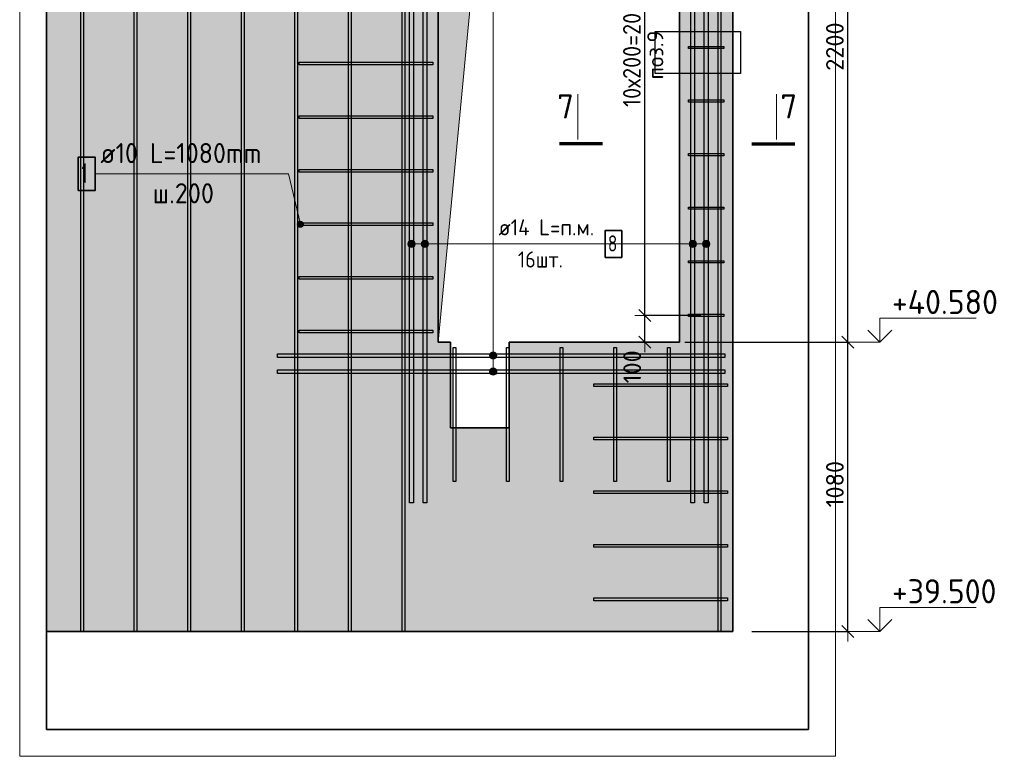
# Model space of a CAD drawing. Header units: millimetres. Extents: x 5077 to 50019, y 6526 to 90933.
# Tile 29 of 60: x 36915 to 40590, y 22165 to 24915. Entities that reach past the tile are written whole.
import ezdxf

# ---------------------------------------------------------------- set-up
doc = ezdxf.new("R2010")
doc.units = ezdxf.units.MM
doc.header["$PDMODE"] = 65
for name, color, linetype, lineweight in [('Standard', 7, 'Continuous', 25), ('Арм.стержн. Арматура края', 96, 'Continuous', 35), ('Арм.стержн. вертикальными 1', 22, 'Continuous', 35), ('Арм.стержн. Доп. арматура', 180, 'Continuous', 35), ('Арм.стержн. Хомут', 240, 'Continuous', 35), ('Высотная отметки_ общее', 7, 'Continuous', 13), ('Размерная линия_ общее', 7, 'Continuous', 13), ('Фундамент (1)', 7, 'Continuous', 35)]:
    doc.layers.add(name, color=color, linetype=linetype, lineweight=lineweight)
doc.styles.add('ISOCPEUR', font='ISOCPEUR')
doc.dimstyles.new('DIMSTYLE_3', dxfattribs={"dimtxt": 66, "dimasz": 75, "dimexe": 0, "dimexo": 0, "dimgap": 33, "dimtad": 2, "dimdec": 0, "dimrnd": 5, "dimzin": 12, "dimdsep": 46, "dimtxsty": 'ISOCPEUR', "dimblk1": 'ALL_ML_STRICH', "dimblk2": 'ALL_ML_STRICH', "dimsah": 1, "dimcen": 0, "dimclrd": 7, "dimclre": 256, "dimclrt": 7, "dimadec": 0, "dimazin": 0, "dimtfac": 1, "dimtdec": 0, "dimtix": 1, "dimtmove": 2, "dimatfit": 3, "dimfxl": 0, "dimtvp": 1.2, "dimtzin": 0, "dimlwd": 0, "dimlwe": -3, "dimarcsym": 0})
doc.dimstyles.new('DIMSTYLE_9', dxfattribs={"dimtxt": 66, "dimasz": 75, "dimexe": 0, "dimexo": 0, "dimgap": 33, "dimtad": 2, "dimdec": 0, "dimrnd": 5, "dimzin": 12, "dimdsep": 46, "dimtxsty": 'ISOCPEUR', "dimblk1": 'ALL_ML_STRICH', "dimblk2": 'ALL_ML_STRICH', "dimsah": 1, "dimcen": 0, "dimclrd": 7, "dimclre": 256, "dimclrt": 7, "dimadec": 0, "dimazin": 0, "dimtfac": 1, "dimtdec": 0, "dimtix": 1, "dimtmove": 2, "dimatfit": 3, "dimfxl": 0, "dimtzin": 0, "dimlwd": 0, "dimlwe": -3, "dimarcsym": 0})

# ---------------------------------------------------------------- blocks, each defined once
blk = doc.blocks.new('ALL_ML_STRICH')
at = {"color": 0, "linetype": 'ByBlock', "lineweight": -2}
for p, q in [((0, -0.5), (0, 0.5)), ((-1, 0), (0.5, 0)), ((-0.3, -0.3), (0.3, 0.3))]:
    blk.add_line(p, q, dxfattribs=at)
blk = doc.blocks.new('*D215')
at = {"layer": 'DEFPOINTS', "color": 7, "linetype": 'Continuous', "lineweight": 13, "transparency": 33554687}
for p in [(39477.3, 23811.2), (38803.9, 23711.2), (39247.9, 23711.2)]:
    blk.add_point(p, dxfattribs=at)
at = {"layer": 'Размерная линия_ общее', "color": 253, "linetype": 'Continuous', "lineweight": -2, "true_color": 0xa0a0a0, "transparency": 33554687}
for p, q in [((39457.3, 23811.2), (39247.9, 23811.2)), ((38823.9, 23711.2), (39247.9, 23711.2))]:
    blk.add_line(p, q, dxfattribs=at)
at = {"layer": 'Размерная линия_ общее', "color": 7, "linetype": 'Continuous', "lineweight": -2, "transparency": 33554687}
blk.add_line((39247.9, 23711.2), (39247.9, 23811.2), dxfattribs=at)
at = {"layer": 'Размерная линия_ общее', "color": 7, "linetype": 'Continuous', "lineweight": 13, "transparency": 33554687, "xscale": 75, "yscale": 75, "zscale": 75}
for p, rotation in [((39247.9, 23811.2), 90), ((39247.9, 23711.2), 270)]:
    blk.add_blockref('ALL_ML_STRICH', p, dxfattribs=dict(at, rotation=rotation))
at = {"layer": 'Размерная линия_ общее', "color": 7, "linetype": 'Continuous', "lineweight": 13, "transparency": 33554687, "insert": (39201.3, 23619.2), "char_height": 66, "width": 198, "attachment_point": 5, "rotation": 90, "style": 'ISOCPEUR'}
blk.add_mtext('\\A1;{100}', dxfattribs=at)
blk = doc.blocks.new('*D216')
at = {"layer": 'DEFPOINTS', "color": 7, "linetype": 'Continuous', "lineweight": 13, "transparency": 33554687}
for p in [(39244.8, 25811.2), (39247.9, 23811.2), (39477.3, 23811.2)]:
    blk.add_point(p, dxfattribs=at)
at = {"layer": 'Размерная линия_ общее', "color": 253, "linetype": 'Continuous', "lineweight": -2, "true_color": 0xa0a0a0, "transparency": 33554687}
for p, q in [((39247.9, 25811.2), (39247.9, 25811.2)), ((39457.3, 23811.2), (39247.9, 23811.2))]:
    blk.add_line(p, q, dxfattribs=at)
at = {"layer": 'Размерная линия_ общее', "color": 7, "linetype": 'Continuous', "lineweight": -2, "transparency": 33554687}
blk.add_line((39247.9, 23811.2), (39247.9, 25811.2), dxfattribs=at)
at = {"layer": 'Размерная линия_ общее', "color": 7, "linetype": 'Continuous', "lineweight": 13, "transparency": 33554687, "xscale": 75, "yscale": 75, "zscale": 75}
for p, rotation in [((39247.9, 25811.2), 90), ((39247.9, 23811.2), 270)]:
    blk.add_blockref('ALL_ML_STRICH', p, dxfattribs=dict(at, rotation=rotation))
at = {"layer": 'Размерная линия_ общее', "color": 7, "linetype": 'Continuous', "lineweight": 13, "transparency": 33554687, "insert": (39166.9, 24589.2), "char_height": 66, "width": 3.3, "attachment_point": 1, "rotation": 90, "line_spacing_factor": 0.60241, "style": 'ISOCPEUR'}
blk.add_mtext('\\W0.91;10х200=2000', dxfattribs=at)
blk = doc.blocks.new('*D305')
at = {"layer": 'DEFPOINTS', "color": 7, "linetype": 'Continuous', "lineweight": 13, "transparency": 33554687}
for p in [(39377.3, 23711.2), (39627.3, 22631.2), (40005.7, 22631.2)]:
    blk.add_point(p, dxfattribs=at)
at = {"layer": 'Размерная линия_ общее', "color": 253, "linetype": 'Continuous', "lineweight": -2, "true_color": 0xa0a0a0, "transparency": 33554687}
for p, q in [((39397.3, 23711.2), (40005.7, 23711.2)), ((39647.3, 22631.2), (40005.7, 22631.2))]:
    blk.add_line(p, q, dxfattribs=at)
at = {"layer": 'Размерная линия_ общее', "color": 7, "linetype": 'Continuous', "lineweight": -2, "transparency": 33554687}
blk.add_line((40005.7, 22631.2), (40005.7, 23711.2), dxfattribs=at)
at = {"layer": 'Размерная линия_ общее', "color": 7, "linetype": 'Continuous', "lineweight": 13, "transparency": 33554687, "xscale": 75, "yscale": 75, "zscale": 75}
for p, rotation in [((40005.7, 23711.2), 90), ((40005.7, 22631.2), 270)]:
    blk.add_blockref('ALL_ML_STRICH', p, dxfattribs=dict(at, rotation=rotation))
at = {"layer": 'Размерная линия_ общее', "color": 7, "linetype": 'Continuous', "lineweight": 13, "transparency": 33554687, "insert": (39957.7, 23181.1), "char_height": 66, "width": 264, "attachment_point": 5, "rotation": 90, "style": 'ISOCPEUR'}
blk.add_mtext('\\A1;{1080}', dxfattribs=at)
blk = doc.blocks.new('*D306')
at = {"layer": 'DEFPOINTS', "color": 7, "linetype": 'Continuous', "lineweight": 13, "transparency": 33554687}
for p in [(39377.3, 25911.2), (39377.3, 23711.2), (40005.7, 23711.2)]:
    blk.add_point(p, dxfattribs=at)
at = {"layer": 'Размерная линия_ общее', "color": 253, "linetype": 'Continuous', "lineweight": -2, "true_color": 0xa0a0a0, "transparency": 33554687}
for p, q in [((39397.3, 25911.2), (40005.7, 25911.2)), ((39397.3, 23711.2), (40005.7, 23711.2))]:
    blk.add_line(p, q, dxfattribs=at)
at = {"layer": 'Размерная линия_ общее', "color": 7, "linetype": 'Continuous', "lineweight": -2, "transparency": 33554687}
blk.add_line((40005.7, 23711.2), (40005.7, 25911.2), dxfattribs=at)
at = {"layer": 'Размерная линия_ общее', "color": 7, "linetype": 'Continuous', "lineweight": 13, "transparency": 33554687, "xscale": 75, "yscale": 75, "zscale": 75}
for p, rotation in [((40005.7, 25911.2), 90), ((40005.7, 23711.2), 270)]:
    blk.add_blockref('ALL_ML_STRICH', p, dxfattribs=dict(at, rotation=rotation))
at = {"layer": 'Размерная линия_ общее', "color": 7, "linetype": 'Continuous', "lineweight": 13, "transparency": 33554687, "insert": (39957.7, 24814.5), "char_height": 66, "width": 264, "attachment_point": 5, "rotation": 90, "style": 'ISOCPEUR'}
blk.add_mtext('\\A1;{2200}', dxfattribs=at)
blk = doc.blocks.new('COMPLEX_ELEVATIONDIM_6')
at = {"layer": 'Высотная отметки_ общее', "color": 7, "linetype": 'Continuous', "lineweight": 13, "transparency": 33554687}
for p, q in [((40125.7, 27231.2), (40125.7, 27321.2)), ((40125.7, 27321.2), (40485.7, 27321.2)), ((40125.7, 27231.2), (40080.7, 27276.2)), ((40125.7, 27231.2), (40170.7, 27276.2)), ((40125.7, 27231.2), (40019.6, 27231.2)), ((40125.7, 27231.2), (40125.7, 27231.2)), ((40125.7, 27231.2), (40125.7, 27231.2)), ((40125.7, 27231.2), (40125.7, 27231.2)), ((40125.7, 27231.2), (40125.7, 27231.2)), ((40125.7, 27031.2), (40125.7, 27121.2)), ((40125.7, 27121.2), (40485.7, 27121.2)), ((40125.7, 27031.2), (40080.7, 27076.2)), ((40125.7, 27031.2), (40170.7, 27076.2)), ((40125.7, 27031.2), (40019.6, 27031.2)), ((40125.7, 27031.2), (40125.7, 27031.2)), ((40125.7, 27031.2), (40125.7, 27031.2)), ((40125.7, 27031.2), (40125.7, 27031.2)), ((40125.7, 27031.2), (40125.7, 27031.2)), ((40125.7, 25911.2), (40125.7, 26001.2)), ((40125.7, 26001.2), (40485.7, 26001.2)), ((40125.7, 25911.2), (40080.7, 25956.2)), ((40125.7, 25911.2), (40170.7, 25956.2)), ((40125.7, 25911.2), (40019.6, 25911.2)), ((40125.7, 25911.2), (40125.7, 25911.2)), ((40125.7, 25911.2), (40125.7, 25911.2)), ((40125.7, 25911.2), (40125.7, 25911.2)), ((40125.7, 25911.2), (40125.7, 25911.2)), ((40125.7, 23711.2), (40125.7, 23801.2)), ((40125.7, 23801.2), (40485.7, 23801.2)), ((40125.7, 23711.2), (40080.7, 23756.2)), ((40125.7, 23711.2), (40170.7, 23756.2)), ((40125.7, 23711.2), (40019.6, 23711.2)), ((40125.7, 23711.2), (40125.7, 23711.2)), ((40125.7, 23711.2), (40125.7, 23711.2)), ((40125.7, 23711.2), (40125.7, 23711.2)), ((40125.7, 23711.2), (40125.7, 23711.2)), ((40125.7, 22631.2), (40125.7, 22721.2)), ((40125.7, 22721.2), (40485.7, 22721.2)), ((40125.7, 22631.2), (40080.7, 22676.2)), ((40125.7, 22631.2), (40170.7, 22676.2)), ((40125.7, 22631.2), (40125.7, 22631.2)), ((40125.7, 22631.2), (40125.7, 22631.2)), ((40125.7, 22631.2), (40125.7, 22631.2)), ((40125.7, 22631.2), (40125.7, 22631.2))]:
    blk.add_line(p, q, dxfattribs=at)
blk.add_lwpolyline([(40125.7, 22631.2), (40065.7, 22631.2), (40065.7, 22631.2), (40019.6, 22631.2)], dxfattribs=at)
at = {"layer": 'Высотная отметки_ общее', "color": 7, "linetype": 'Continuous', "lineweight": 13, "transparency": 33554687, "char_height": 90, "attachment_point": 7, "style": 'ISOCPEUR'}
for s, insert, width in [('\\W0.92;+44.100', (40170.7, 27336.2), 446.051), ('\\W0.96;+43.900', (40170.7, 27136.2), 456.775), ('\\W0.96;+42.780', (40170.7, 26016.2), 456.775), ('\\W0.96;+40.580', (40170.7, 23816.2), 456.775), ('\\W0.96;+39.500', (40170.7, 22736.2), 447.716)]:
    blk.add_mtext(s, dxfattribs=dict(at, insert=insert, width=width))

msp = doc.modelspace()

# ---------------------------------------------------------------- hatches: boundary and pattern name
at = {"layer": 'Standard', "linetype": 'Continuous', "lineweight": 13, "transparency": 33554687}
h = msp.add_hatch(color=7, dxfattribs=at)
h.paths.add_polyline_path([(39577.3, 27031.2), (37014.6, 27031.2), (37014.6, 22631.2), (39577.3, 22631.2)])
h.paths.add_polyline_path([(38522.3, 23711.2), (38477.3, 23711.2), (38477.3, 25911.2), (39377.3, 25911.2), (39377.3, 23711.2), (38742.3, 23711.2), (38742.3, 23391.2), (38522.3, 23391.2)], flags=16)
at = {"layer": 'Арм.стержн. Арматура края', "linetype": 'Continuous', "lineweight": 13, "transparency": 33554687}
for points in [[(37970.5, 24158.9), (37951.6, 24154.5), (37951.4, 24148.6)], [(37970.5, 24158.9), (37951.4, 24148.6), (37973.3, 24153.7)], [(37973.3, 24153.7), (37951.4, 24148.6), (37954.2, 24143.5)], [(37965.6, 24161.9), (37954.6, 24159.3), (37951.6, 24154.5)], [(37965.6, 24161.9), (37951.6, 24154.5), (37970.5, 24158.9)], [(37973.3, 24153.7), (37954.2, 24143.5), (37973, 24147.9)], [(37954.6, 24159.3), (37965.6, 24161.9), (37959.8, 24162.1)], [(37973, 24147.9), (37954.2, 24143.5), (37959, 24140.5)], [(37973, 24147.9), (37959, 24140.5), (37970, 24143)], [(37970, 24143), (37959, 24140.5), (37964.9, 24140.2)]]:
    msp.add_hatch(color=7, dxfattribs=at).paths.add_polyline_path(points)
at = {"layer": 'Арм.стержн. Доп. арматура', "linetype": 'Continuous', "lineweight": 13, "transparency": 33554687}
for points in [[(38365.7, 24071.1), (38365.7, 24084.6), (38363.8, 24077.8)], [(38365.7, 24071.1), (38365.7, 24084.6), (38363.8, 24077.8)], [(38370.6, 24066.2), (38370.6, 24089.4), (38365.7, 24084.6)], [(38370.6, 24066.2), (38370.6, 24089.4), (38365.7, 24084.6)], [(38370.6, 24066.2), (38365.7, 24084.6), (38365.7, 24071.1)], [(38370.6, 24066.2), (38365.7, 24084.6), (38365.7, 24071.1)], [(38377.3, 24064.3), (38377.3, 24091.3), (38370.6, 24089.4)], [(38377.3, 24064.3), (38377.3, 24091.3), (38370.6, 24089.4)], [(38377.3, 24064.3), (38370.6, 24089.4), (38370.6, 24066.2)], [(38377.3, 24064.3), (38370.6, 24089.4), (38370.6, 24066.2)], [(38384.1, 24066.2), (38384.1, 24089.4), (38377.3, 24091.3)], [(38384.1, 24066.2), (38377.3, 24091.3), (38377.3, 24064.3)], [(38384.1, 24066.2), (38384.1, 24089.4), (38377.3, 24091.3)], [(38384.1, 24066.2), (38377.3, 24091.3), (38377.3, 24064.3)], [(38388.9, 24071.1), (38388.9, 24084.6), (38384.1, 24089.4)], [(38388.9, 24071.1), (38384.1, 24089.4), (38384.1, 24066.2)], [(38388.9, 24071.1), (38388.9, 24084.6), (38384.1, 24089.4)], [(38388.9, 24071.1), (38384.1, 24089.4), (38384.1, 24066.2)], [(38388.9, 24084.6), (38388.9, 24071.1), (38390.8, 24077.8)], [(38388.9, 24084.6), (38388.9, 24071.1), (38390.8, 24077.8)], [(38415.7, 24071.1), (38415.7, 24084.6), (38413.8, 24077.8)], [(38415.7, 24071.1), (38415.7, 24084.6), (38413.8, 24077.8)], [(38420.6, 24066.2), (38420.6, 24089.4), (38415.7, 24084.6)], [(38420.6, 24066.2), (38420.6, 24089.4), (38415.7, 24084.6)], [(38420.6, 24066.2), (38415.7, 24084.6), (38415.7, 24071.1)], [(38420.6, 24066.2), (38415.7, 24084.6), (38415.7, 24071.1)], [(38427.3, 24064.3), (38427.3, 24091.3), (38420.6, 24089.4)], [(38427.3, 24064.3), (38427.3, 24091.3), (38420.6, 24089.4)], [(38427.3, 24064.3), (38420.6, 24089.4), (38420.6, 24066.2)], [(38427.3, 24064.3), (38420.6, 24089.4), (38420.6, 24066.2)], [(38434.1, 24066.2), (38434.1, 24089.4), (38427.3, 24091.3)], [(38434.1, 24066.2), (38427.3, 24091.3), (38427.3, 24064.3)], [(38434.1, 24066.2), (38434.1, 24089.4), (38427.3, 24091.3)], [(38434.1, 24066.2), (38427.3, 24091.3), (38427.3, 24064.3)], [(38438.9, 24071.1), (38438.9, 24084.6), (38434.1, 24089.4)], [(38438.9, 24071.1), (38434.1, 24089.4), (38434.1, 24066.2)], [(38438.9, 24071.1), (38438.9, 24084.6), (38434.1, 24089.4)], [(38438.9, 24071.1), (38434.1, 24089.4), (38434.1, 24066.2)], [(38438.9, 24084.6), (38438.9, 24071.1), (38440.8, 24077.8)], [(38438.9, 24084.6), (38438.9, 24071.1), (38440.8, 24077.8)], [(39415.7, 24071.1), (39415.7, 24084.6), (39413.8, 24077.8)], [(39415.7, 24071.1), (39415.7, 24084.6), (39413.8, 24077.8)], [(39415.7, 24084.6), (39420.6, 24066.2), (39420.6, 24089.4)], [(39415.7, 24084.6), (39420.6, 24066.2), (39420.6, 24089.4)], [(39415.7, 24084.6), (39415.7, 24071.1), (39420.6, 24066.2)], [(39415.7, 24084.6), (39415.7, 24071.1), (39420.6, 24066.2)], [(39420.6, 24089.4), (39427.3, 24064.3), (39427.3, 24091.3)], [(39420.6, 24089.4), (39427.3, 24064.3), (39427.3, 24091.3)], [(39420.6, 24089.4), (39420.6, 24066.2), (39427.3, 24064.3)], [(39420.6, 24089.4), (39420.6, 24066.2), (39427.3, 24064.3)], [(39427.3, 24091.3), (39427.3, 24064.3), (39434.1, 24066.2)], [(39427.3, 24091.3), (39434.1, 24066.2), (39434.1, 24089.4)], [(39427.3, 24091.3), (39427.3, 24064.3), (39434.1, 24066.2)], [(39427.3, 24091.3), (39434.1, 24066.2), (39434.1, 24089.4)], [(39434.1, 24089.4), (39434.1, 24066.2), (39438.9, 24071.1)], [(39434.1, 24089.4), (39438.9, 24071.1), (39438.9, 24084.6)], [(39434.1, 24089.4), (39434.1, 24066.2), (39438.9, 24071.1)], [(39434.1, 24089.4), (39438.9, 24071.1), (39438.9, 24084.6)], [(39438.9, 24084.6), (39438.9, 24071.1), (39440.8, 24077.8)], [(39438.9, 24084.6), (39438.9, 24071.1), (39440.8, 24077.8)], [(39465.7, 24071.1), (39465.7, 24084.6), (39463.8, 24077.8)], [(39465.7, 24071.1), (39465.7, 24084.6), (39463.8, 24077.8)], [(39465.7, 24084.6), (39470.6, 24066.2), (39470.6, 24089.4)], [(39465.7, 24084.6), (39470.6, 24066.2), (39470.6, 24089.4)], [(39465.7, 24084.6), (39465.7, 24071.1), (39470.6, 24066.2)], [(39465.7, 24084.6), (39465.7, 24071.1), (39470.6, 24066.2)], [(39470.6, 24089.4), (39477.3, 24064.3), (39477.3, 24091.3)], [(39470.6, 24089.4), (39477.3, 24064.3), (39477.3, 24091.3)], [(39470.6, 24089.4), (39470.6, 24066.2), (39477.3, 24064.3)], [(39470.6, 24089.4), (39470.6, 24066.2), (39477.3, 24064.3)], [(39477.3, 24091.3), (39477.3, 24064.3), (39484.1, 24066.2)], [(39477.3, 24091.3), (39484.1, 24066.2), (39484.1, 24089.4)], [(39477.3, 24091.3), (39477.3, 24064.3), (39484.1, 24066.2)], [(39477.3, 24091.3), (39484.1, 24066.2), (39484.1, 24089.4)], [(39484.1, 24089.4), (39484.1, 24066.2), (39488.9, 24071.1)], [(39484.1, 24089.4), (39488.9, 24071.1), (39488.9, 24084.6)], [(39484.1, 24089.4), (39484.1, 24066.2), (39488.9, 24071.1)], [(39484.1, 24089.4), (39488.9, 24071.1), (39488.9, 24084.6)], [(39488.9, 24084.6), (39488.9, 24071.1), (39490.8, 24077.8)], [(39488.9, 24084.6), (39488.9, 24071.1), (39490.8, 24077.8)], [(38689, 23672.8), (38675.5, 23672.8), (38670.6, 23667.9)], [(38689, 23672.8), (38670.6, 23667.9), (38693.8, 23667.9)], [(38689, 23672.8), (38675.5, 23672.8), (38670.6, 23667.9)], [(38689, 23672.8), (38670.6, 23667.9), (38693.8, 23667.9)], [(38675.5, 23672.8), (38689, 23672.8), (38682.2, 23674.7)], [(38675.5, 23672.8), (38689, 23672.8), (38682.2, 23674.7)], [(38693.8, 23667.9), (38670.6, 23667.9), (38668.7, 23661.2)], [(38693.8, 23667.9), (38668.7, 23661.2), (38695.7, 23661.2)], [(38693.8, 23667.9), (38670.6, 23667.9), (38668.7, 23661.2)], [(38693.8, 23667.9), (38668.7, 23661.2), (38695.7, 23661.2)], [(38695.7, 23661.2), (38668.7, 23661.2), (38670.6, 23654.4)], [(38695.7, 23661.2), (38668.7, 23661.2), (38670.6, 23654.4)], [(38695.7, 23661.2), (38670.6, 23654.4), (38693.8, 23654.4)], [(38695.7, 23661.2), (38670.6, 23654.4), (38693.8, 23654.4)], [(38693.8, 23654.4), (38670.6, 23654.4), (38675.5, 23649.6)], [(38693.8, 23654.4), (38670.6, 23654.4), (38675.5, 23649.6)], [(38693.8, 23654.4), (38675.5, 23649.6), (38689, 23649.6)], [(38693.8, 23654.4), (38675.5, 23649.6), (38689, 23649.6)], [(38689, 23649.6), (38675.5, 23649.6), (38682.2, 23647.7)], [(38689, 23649.6), (38675.5, 23649.6), (38682.2, 23647.7)], [(38693.8, 23607.9), (38670.6, 23607.9), (38668.7, 23601.2)], [(38693.8, 23607.9), (38668.7, 23601.2), (38695.7, 23601.2)], [(38693.8, 23607.9), (38670.6, 23607.9), (38668.7, 23601.2)], [(38693.8, 23607.9), (38668.7, 23601.2), (38695.7, 23601.2)], [(38695.7, 23601.2), (38668.7, 23601.2), (38670.6, 23594.4)], [(38695.7, 23601.2), (38668.7, 23601.2), (38670.6, 23594.4)], [(38689, 23612.8), (38675.5, 23612.8), (38670.6, 23607.9)], [(38689, 23612.8), (38670.6, 23607.9), (38693.8, 23607.9)], [(38689, 23612.8), (38675.5, 23612.8), (38670.6, 23607.9)], [(38689, 23612.8), (38670.6, 23607.9), (38693.8, 23607.9)], [(38695.7, 23601.2), (38670.6, 23594.4), (38693.8, 23594.4)], [(38695.7, 23601.2), (38670.6, 23594.4), (38693.8, 23594.4)], [(38675.5, 23612.8), (38689, 23612.8), (38682.2, 23614.7)], [(38675.5, 23612.8), (38689, 23612.8), (38682.2, 23614.7)], [(38693.8, 23594.4), (38670.6, 23594.4), (38675.5, 23589.6)], [(38693.8, 23594.4), (38670.6, 23594.4), (38675.5, 23589.6)], [(38693.8, 23594.4), (38675.5, 23589.6), (38689, 23589.6)], [(38693.8, 23594.4), (38675.5, 23589.6), (38689, 23589.6)], [(38689, 23589.6), (38675.5, 23589.6), (38682.2, 23587.7)], [(38689, 23589.6), (38675.5, 23589.6), (38682.2, 23587.7)]]:
    msp.add_hatch(color=7, dxfattribs=at).paths.add_polyline_path(points)
at = {"layer": 'Фундамент (1)', "linetype": 'Continuous', "lineweight": 13, "true_color": 0x2d2d2d, "transparency": 33554687}
msp.add_hatch(color=250, dxfattribs=at).paths.add_polyline_path([(38668.2, 25720.3), (39377.3, 25911.2), (38477.3, 25911.2), (38477.3, 23711.2)])

# ---------------------------------------------------------------- linework, layer by layer
at = {"layer": 'Standard', "color": 52, "linetype": 'Continuous', "lineweight": -3, "transparency": 33554687}
for p, q in [((37014.6, 22265.3), (37014.6, 27341.2)), ((37014.6, 27341.2), (37014.6, 22265.3)), ((39859.6, 27341.2), (39859.6, 22265.3)), ((39859.6, 22265.3), (39859.6, 27341.2)), ((39287.3, 24870.3), (39604.8, 24870.3)), ((39287.3, 24713.5), (39287.3, 24870.3)), ((39287.3, 24870.3), (39604.8, 24870.3)), ((39287.3, 24713.5), (39287.3, 24870.3)), ((39604.8, 24870.3), (39604.8, 24713.5)), ((39604.8, 24870.3), (39604.8, 24713.5)), ((39604.8, 24713.5), (39287.3, 24713.5)), ((39604.8, 24713.5), (39287.3, 24713.5)), ((39859.6, 22265.3), (37014.6, 22265.3)), ((37014.6, 22265.3), (39859.6, 22265.3))]:
    msp.add_line(p, q, dxfattribs=at)
at = {"layer": 'Standard', "color": 7, "linetype": 'Continuous', "lineweight": 25, "transparency": 33554687}
msp.add_line((37014.6, 22581.2), (37014.6, 27081.2), dxfattribs=at)
at = {"layer": 'Standard', "color": 7, "linetype": 'Continuous', "lineweight": 35, "transparency": 33554687}
for p, q in [((39577.3, 27031.2), (39577.3, 22631.2)), ((38477.3, 23711.2), (38477.3, 25911.2)), ((39377.3, 25911.2), (39377.3, 23711.2)), ((38522.3, 23711.2), (38477.3, 23711.2)), ((38522.3, 23391.2), (38522.3, 23711.2)), ((38742.3, 23711.2), (38742.3, 23391.2)), ((39377.3, 23711.2), (38742.3, 23711.2)), ((38742.3, 23391.2), (38522.3, 23391.2)), ((39577.3, 22631.2), (37014.6, 22631.2))]:
    msp.add_line(p, q, dxfattribs=at)
at = {"layer": 'Standard', "color": 7, "linetype": 'Continuous', "lineweight": 13, "transparency": 33554687}
for p, q in [((38998.6, 24467.2), (38998.6, 24636.8)), ((39739.4, 24467.2), (39739.4, 24636.8))]:
    msp.add_line(p, q, dxfattribs=at)
at = {"layer": 'Standard', "color": 7, "linetype": 'Continuous', "lineweight": 70, "transparency": 33554687}
for p, q in [((39090.8, 24451.2), (38930, 24451.2)), ((39647.1, 24451.2), (39807.9, 24451.2))]:
    msp.add_line(p, q, dxfattribs=at)
at = {"layer": 'Standard', "color": 7, "linetype": 'Continuous', "lineweight": 13, "transparency": 33554687}
for points in [[(36914.6, 22165.3), (39959.6, 22165.3), (39959.6, 27441.2), (36914.6, 27441.2), (36914.6, 22165.3)], [(38477.3, 23711.2), (38668.2, 25720.3), (39377.3, 25911.2)]]:
    msp.add_lwpolyline(points, dxfattribs=at)
at = {"layer": 'Арм.стержн. Арматура края', "color": 7, "linetype": 'Continuous', "lineweight": 13, "transparency": 33554687}
for p, q in [((37195.9, 24339.5), (37918.4, 24339.5)), ((37918.4, 24339.5), (37962.3, 24151.2)), ((37959.8, 24162.1), (37959.8, 24162.1)), ((37973.3, 24153.7), (37973.3, 24153.7)), ((37951.4, 24148.6), (37951.4, 24148.6)), ((37964.9, 24140.2), (37964.9, 24140.2))]:
    msp.add_line(p, q, dxfattribs=at)
at = {"layer": 'Арм.стержн. Арматура края', "color": 4, "linetype": 'Continuous', "lineweight": 25, "transparency": 33554687}
for points in [[(38457.3, 24746.2), (37957.3, 24746.2), (37957.3, 24756.2), (38457.3, 24756.2), (38457.3, 24746.2)], [(38457.3, 24546.2), (37957.3, 24546.2), (37957.3, 24556.2), (38457.3, 24556.2), (38457.3, 24546.2)], [(38457.3, 24346.2), (37957.3, 24346.2), (37957.3, 24356.2), (38457.3, 24356.2), (38457.3, 24346.2)], [(38457.3, 24146.2), (37957.3, 24146.2), (37957.3, 24156.2), (38457.3, 24156.2), (38457.3, 24146.2)], [(38457.3, 23946.2), (37957.3, 23946.2), (37957.3, 23956.2), (38457.3, 23956.2), (38457.3, 23946.2)], [(38457.3, 23746.2), (37957.3, 23746.2), (37957.3, 23756.2), (38457.3, 23756.2), (38457.3, 23746.2)], [(38542.3, 23691.2), (38542.3, 23191.2), (38532.3, 23191.2), (38532.3, 23691.2), (38542.3, 23691.2)], [(38742.3, 23691.2), (38742.3, 23191.2), (38732.3, 23191.2), (38732.3, 23691.2), (38742.3, 23691.2)], [(38942.3, 23691.2), (38942.3, 23191.2), (38932.3, 23191.2), (38932.3, 23691.2), (38942.3, 23691.2)], [(39142.3, 23691.2), (39142.3, 23191.2), (39132.3, 23191.2), (39132.3, 23691.2), (39142.3, 23691.2)], [(39342.3, 23691.2), (39342.3, 23191.2), (39332.3, 23191.2), (39332.3, 23691.2), (39342.3, 23691.2)], [(39557.3, 23546.2), (39057.3, 23546.2), (39057.3, 23556.2), (39557.3, 23556.2), (39557.3, 23546.2)], [(39557.3, 23346.2), (39057.3, 23346.2), (39057.3, 23356.2), (39557.3, 23356.2), (39557.3, 23346.2)], [(39557.3, 23146.2), (39057.3, 23146.2), (39057.3, 23156.2), (39557.3, 23156.2), (39557.3, 23146.2)], [(39557.3, 22946.2), (39057.3, 22946.2), (39057.3, 22956.2), (39557.3, 22956.2), (39557.3, 22946.2)], [(39557.3, 22746.2), (39057.3, 22746.2), (39057.3, 22756.2), (39557.3, 22756.2), (39557.3, 22746.2)]]:
    msp.add_lwpolyline(points, dxfattribs=at)
at = {"layer": 'Арм.стержн. Арматура края', "color": 7, "linetype": 'Continuous', "lineweight": 35, "transparency": 33554687}
msp.add_lwpolyline([(37133.4, 24277), (37195.9, 24277), (37195.9, 24402), (37133.4, 24402), (37133.4, 24277)], dxfattribs=at)
at = {"layer": 'Арм.стержн. Арматура края', "color": 7, "linetype": 'Continuous', "lineweight": 13, "transparency": 33554687}
msp.add_circle((37962.3, 24151.2), 11.3, dxfattribs=at)
at = {"layer": 'Арм.стержн. вертикальными 1', "color": 4, "linetype": 'Continuous', "lineweight": 25, "transparency": 33554687}
for points in [[(37142.3, 22631.2), (37142.3, 27186.2), (37152.3, 27186.2), (37152.3, 22631.2), (37142.3, 22631.2)], [(37342.3, 22631.2), (37342.3, 27186.2), (37352.3, 27186.2), (37352.3, 22631.2), (37342.3, 22631.2)], [(37542.3, 22631.2), (37542.3, 27186.2), (37552.3, 27186.2), (37552.3, 22631.2), (37542.3, 22631.2)], [(37742.3, 22631.2), (37742.3, 27186.2), (37752.3, 27186.2), (37752.3, 22631.2), (37742.3, 22631.2)], [(37942.3, 22631.2), (37942.3, 27186.2), (37952.3, 27186.2), (37952.3, 22631.2), (37942.3, 22631.2)], [(38142.3, 22631.2), (38142.3, 27186.2), (38152.3, 27186.2), (38152.3, 22631.2), (38142.3, 22631.2)], [(38342.3, 22631.2), (38342.3, 27186.2), (38352.3, 27186.2), (38352.3, 22631.2), (38342.3, 22631.2)], [(39522.3, 22631.2), (39522.3, 27186.2), (39532.3, 27186.2), (39532.3, 22631.2), (39522.3, 22631.2)], [(37142.3, 22631.2), (37142.3, 27106.2), (37152.3, 27106.2), (37152.3, 22631.2), (37142.3, 22631.2)], [(37342.3, 22631.2), (37342.3, 27106.2), (37352.3, 27106.2), (37352.3, 22631.2), (37342.3, 22631.2)], [(37542.3, 22631.2), (37542.3, 27106.2), (37552.3, 27106.2), (37552.3, 22631.2), (37542.3, 22631.2)], [(37742.3, 22631.2), (37742.3, 27106.2), (37752.3, 27106.2), (37752.3, 22631.2), (37742.3, 22631.2)], [(37942.3, 22631.2), (37942.3, 27106.2), (37952.3, 27106.2), (37952.3, 22631.2), (37942.3, 22631.2)], [(38142.3, 22631.2), (38142.3, 27106.2), (38152.3, 27106.2), (38152.3, 22631.2), (38142.3, 22631.2)], [(38342.3, 22631.2), (38342.3, 27106.2), (38352.3, 27106.2), (38352.3, 22631.2), (38342.3, 22631.2)], [(39522.3, 22631.2), (39522.3, 27106.2), (39532.3, 27106.2), (39532.3, 22631.2), (39522.3, 22631.2)]]:
    msp.add_lwpolyline(points, dxfattribs=at)
at = {"layer": 'Арм.стержн. Доп. арматура', "color": 7, "linetype": 'Continuous', "lineweight": 13, "transparency": 33554687}
for p, q in [((38682.2, 24077.8), (38682.2, 26021.2)), ((38682.2, 24077.8), (38682.2, 26021.2)), ((38682.2, 24077.8), (38682.2, 25961.2)), ((38682.2, 24077.8), (38682.2, 25961.2)), ((38363.8, 24077.8), (38363.8, 24077.8)), ((38363.8, 24077.8), (38363.8, 24077.8)), ((38377.3, 24091.3), (38377.3, 24091.3)), ((38377.3, 24091.3), (38377.3, 24091.3)), ((38682.2, 24077.8), (38377.3, 24077.8)), ((38682.2, 24077.8), (38377.3, 24077.8)), ((38390.8, 24077.8), (38390.8, 24077.8)), ((38390.8, 24077.8), (38390.8, 24077.8)), ((38413.8, 24077.8), (38413.8, 24077.8)), ((38413.8, 24077.8), (38413.8, 24077.8)), ((38427.3, 24091.3), (38427.3, 24091.3)), ((38427.3, 24091.3), (38427.3, 24091.3)), ((38682.2, 24077.8), (38427.3, 24077.8)), ((38682.2, 24077.8), (38427.3, 24077.8)), ((38440.8, 24077.8), (38440.8, 24077.8)), ((38440.8, 24077.8), (38440.8, 24077.8)), ((38682.2, 24077.8), (38682.2, 23601.2)), ((38682.2, 24077.8), (38682.2, 23661.2)), ((38682.2, 24077.8), (38682.2, 23601.2)), ((38682.2, 24077.8), (39427.3, 24077.8)), ((38682.2, 24077.8), (39477.3, 24077.8)), ((38682.2, 24077.8), (39477.3, 24077.8)), ((38682.2, 24077.8), (39427.3, 24077.8)), ((38682.2, 24077.8), (39100.2, 24077.8)), ((38682.2, 24077.8), (38682.2, 23661.2)), ((39413.8, 24077.8), (39413.8, 24077.8)), ((39413.8, 24077.8), (39413.8, 24077.8)), ((39427.3, 24091.3), (39427.3, 24091.3)), ((39427.3, 24091.3), (39427.3, 24091.3)), ((39440.8, 24077.8), (39440.8, 24077.8)), ((39440.8, 24077.8), (39440.8, 24077.8)), ((39463.8, 24077.8), (39463.8, 24077.8)), ((39463.8, 24077.8), (39463.8, 24077.8)), ((39477.3, 24091.3), (39477.3, 24091.3)), ((39477.3, 24091.3), (39477.3, 24091.3)), ((39490.8, 24077.8), (39490.8, 24077.8)), ((39490.8, 24077.8), (39490.8, 24077.8)), ((38377.3, 24064.3), (38377.3, 24064.3)), ((38377.3, 24064.3), (38377.3, 24064.3)), ((38427.3, 24064.3), (38427.3, 24064.3)), ((38427.3, 24064.3), (38427.3, 24064.3)), ((39427.3, 24064.3), (39427.3, 24064.3)), ((39427.3, 24064.3), (39427.3, 24064.3)), ((39477.3, 24064.3), (39477.3, 24064.3)), ((39477.3, 24064.3), (39477.3, 24064.3)), ((38682.2, 23674.7), (38682.2, 23674.7)), ((38682.2, 23674.7), (38682.2, 23674.7)), ((38668.7, 23661.2), (38668.7, 23661.2)), ((38668.7, 23661.2), (38668.7, 23661.2)), ((38682.2, 23647.7), (38682.2, 23647.7)), ((38682.2, 23647.7), (38682.2, 23647.7)), ((38695.7, 23661.2), (38695.7, 23661.2)), ((38695.7, 23661.2), (38695.7, 23661.2)), ((38668.7, 23601.2), (38668.7, 23601.2)), ((38668.7, 23601.2), (38668.7, 23601.2)), ((38682.2, 23614.7), (38682.2, 23614.7)), ((38682.2, 23614.7), (38682.2, 23614.7)), ((38695.7, 23601.2), (38695.7, 23601.2)), ((38695.7, 23601.2), (38695.7, 23601.2)), ((38682.2, 23587.7), (38682.2, 23587.7)), ((38682.2, 23587.7), (38682.2, 23587.7))]:
    msp.add_line(p, q, dxfattribs=at)
at = {"layer": 'Арм.стержн. Доп. арматура', "color": 7, "linetype": 'Continuous', "lineweight": 25, "transparency": 33554687}
for points in [[(38370.3, 23111.2), (38370.3, 26511.2), (38384.3, 26511.2), (38384.3, 23111.2), (38370.3, 23111.2)], [(38370.3, 23111.2), (38370.3, 26511.2), (38384.3, 26511.2), (38384.3, 23111.2), (38370.3, 23111.2)], [(38420.3, 23111.2), (38420.3, 26511.2), (38434.3, 26511.2), (38434.3, 23111.2), (38420.3, 23111.2)], [(38420.3, 23111.2), (38420.3, 26511.2), (38434.3, 26511.2), (38434.3, 23111.2), (38420.3, 23111.2)], [(39420.3, 23111.2), (39420.3, 26511.2), (39434.3, 26511.2), (39434.3, 23111.2), (39420.3, 23111.2)], [(39420.3, 23111.2), (39420.3, 26511.2), (39434.3, 26511.2), (39434.3, 23111.2), (39420.3, 23111.2)], [(39470.3, 23111.2), (39470.3, 26511.2), (39484.3, 26511.2), (39484.3, 23111.2), (39470.3, 23111.2)], [(39470.3, 23111.2), (39470.3, 26511.2), (39484.3, 26511.2), (39484.3, 23111.2), (39470.3, 23111.2)], [(39547.3, 23654.2), (37877.3, 23654.2), (37877.3, 23668.2), (39547.3, 23668.2), (39547.3, 23654.2)], [(39547.3, 23654.2), (37877.3, 23654.2), (37877.3, 23668.2), (39547.3, 23668.2), (39547.3, 23654.2)], [(39547.3, 23594.2), (37877.3, 23594.2), (37877.3, 23608.2), (39547.3, 23608.2), (39547.3, 23594.2)], [(39547.3, 23594.2), (37877.3, 23594.2), (37877.3, 23608.2), (39547.3, 23608.2), (39547.3, 23594.2)]]:
    msp.add_lwpolyline(points, dxfattribs=at)
at = {"layer": 'Арм.стержн. Доп. арматура', "color": 7, "linetype": 'Continuous', "lineweight": 35, "transparency": 33554687}
msp.add_lwpolyline([(39100.2, 24027.8), (39162.2, 24027.8), (39162.2, 24127.8), (39100.2, 24127.8), (39100.2, 24027.8)], dxfattribs=at)
at = {"layer": 'Арм.стержн. Доп. арматура', "color": 7, "linetype": 'Continuous', "lineweight": 13, "transparency": 33554687}
for centre in [(38377.3, 24077.8), (38377.3, 24077.8), (38427.3, 24077.8), (38427.3, 24077.8), (39427.3, 24077.8), (39427.3, 24077.8), (39477.3, 24077.8), (39477.3, 24077.8), (38682.2, 23661.2), (38682.2, 23661.2), (38682.2, 23601.2), (38682.2, 23601.2)]:
    msp.add_circle(centre, 13.5, dxfattribs=at)
at = {"layer": 'Арм.стержн. Хомут', "color": 40, "linetype": 'Continuous', "lineweight": 25, "transparency": 33554687}
for points in [[(39543.3, 24807.2), (39411.3, 24807.2), (39411.3, 24815.2), (39543.3, 24815.2), (39543.3, 24807.2)], [(39543.3, 24607.2), (39411.3, 24607.2), (39411.3, 24615.2), (39543.3, 24615.2), (39543.3, 24607.2)], [(39543.3, 24407.2), (39411.3, 24407.2), (39411.3, 24415.2), (39543.3, 24415.2), (39543.3, 24407.2)], [(39543.3, 24207.2), (39411.3, 24207.2), (39411.3, 24215.2), (39543.3, 24215.2), (39543.3, 24207.2)], [(39543.3, 24007.2), (39411.3, 24007.2), (39411.3, 24015.2), (39543.3, 24015.2), (39543.3, 24007.2)], [(39543.3, 23807.2), (39411.3, 23807.2), (39411.3, 23815.2), (39543.3, 23815.2), (39543.3, 23807.2)]]:
    msp.add_lwpolyline(points, dxfattribs=at)

# ---------------------------------------------------------------- block references
at = {"layer": 'Высотная отметки_ общее', "color": 7, "linetype": 'Continuous', "lineweight": 13, "transparency": 33554687}
msp.add_blockref('COMPLEX_ELEVATIONDIM_6', (0, 0), dxfattribs=at)

# ---------------------------------------------------------------- texts
at = {"layer": 'Standard', "color": 7, "linetype": 'Continuous', "lineweight": 13, "transparency": 33554687, "insert": (39257.4, 24783), "char_height": 60, "width": 211.154, "attachment_point": 2, "rotation": 90, "style": 'ISOCPEUR'}
msp.add_mtext('\\A1;{\\fISOCPEUR|i0|b0;\\H60.000000;\\W1.000000;\\C7;поз.9}\\P', dxfattribs=at)
at = {"layer": 'Standard', "color": 7, "linetype": 'Continuous', "lineweight": 13, "transparency": 33554687, "char_height": 90, "width": 98, "attachment_point": 7, "style": 'ISOCPEUR'}
for insert in [(38920.9, 24546), (39754.1, 24546)]:
    msp.add_mtext('\\A1;{\\fISOCPEUR|i0|b0;\\H90.000000;\\W1.000000;\\C7;7}\\P', dxfattribs=dict(at, insert=insert))
at = {"layer": 'Арм.стержн. Арматура края', "color": 7, "linetype": 'Continuous', "lineweight": 25, "transparency": 33554687, "char_height": 75, "attachment_point": 7, "style": 'ISOCPEUR'}
for s, insert, width in [('\\W0.94;ø10 L=1080mm ', (37215.9, 24379.5), 717.402), ('\\W0.56;1', (37145.9, 24304.5), 58.333), ('\\W0.95;ш.200 ', (37410.9, 24229.5), 327.999)]:
    msp.add_mtext(s, dxfattribs=dict(at, insert=insert, width=width))
at = {"layer": 'Арм.стержн. Доп. арматура', "color": 7, "linetype": 'Continuous', "lineweight": 25, "transparency": 33554687, "char_height": 60, "attachment_point": 7, "style": 'ISOCPEUR'}
for s, insert, width in [('\\W0.94;ø14 L=п.м.', (38702.2, 24109.8), 406.006), ('\\W0.78;8', (39110.2, 24049.8), 65.281), ('\\W0.91;16шт. ', (38774.2, 23989.8), 261.135)]:
    msp.add_mtext(s, dxfattribs=dict(at, insert=insert, width=width))

# ---------------------------------------------------------------- dimensions: what is measured, and where the dimension line sits
at = {"layer": 'Размерная линия_ общее', "color": 7, "linetype": 'Continuous', "lineweight": 13, "transparency": 33554687}
for base, p1, p2, dimstyle, picture, middle in [((40005.7, 25911.2), (39397.3, 23711.2), (39397.3, 25911.2), 'DIMSTYLE_9', '*D306', (39957.7, 24814.5)), ((39247.9, 23811.2), (38823.9, 23711.2), (39457.3, 23811.2), 'DIMSTYLE_3', '*D215', (39201.3, 23619.2)), ((40005.7, 23711.2), (39647.3, 22631.2), (39397.3, 23711.2), 'DIMSTYLE_9', '*D305', (39957.7, 23181.1))]:
    dim = msp.add_linear_dim(base=base, p1=p1, p2=p2, angle=90, dimstyle=dimstyle, override={"dimpost": '<>', "dimclrd": 7, "dimclre": 253, "dimclrt": 7, "dimlwd": 0, "dimlwe": 65533}, dxfattribs=at)
    dim.commit()
    dim.dimension.update_dxf_attribs({"geometry": picture, "text_midpoint": middle, "dimtype": 160})
dim = msp.add_linear_dim(base=(39247.9, 25811.2), p1=(39457.3, 23811.2), p2=(39247.9, 25811.2), angle=90, text='\\W0.91;10х200=2000', dimstyle='DIMSTYLE_9', override={"dimpost": '<>', "dimclrd": 7, "dimclre": 253, "dimclrt": 7, "dimlwd": 0, "dimlwe": 65533}, dxfattribs=at)
dim.commit()
dim.dimension.update_dxf_attribs({"geometry": '*D216', "text_midpoint": (39214.9, 24811.2), "dimtype": 160})

doc.saveas('drawing.dxf')
